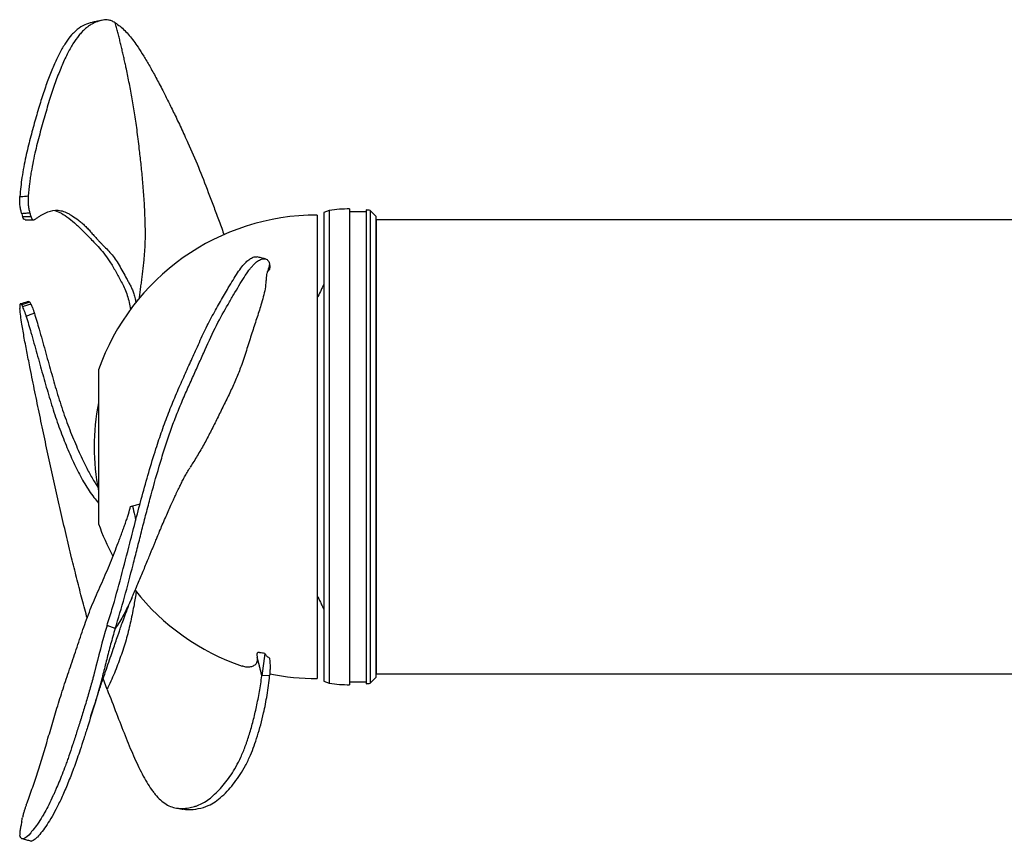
# Model space of a CAD drawing. Header units: millimetres. Extents: x 990 to 1891, y 1234 to 1795.
# Tile 1 of 6: x 990 to 1440, y 1234 to 1610. Entities that reach past the tile are written whole.
import ezdxf

# ---------------------------------------------------------------- set-up
doc = ezdxf.new("R2010")
doc.units = ezdxf.units.MM

msp = doc.modelspace()

# ---------------------------------------------------------------- linework, layer by layer
at = {"color": 7, "linetype": 'Continuous', "lineweight": 25}
for p, q in [((1131.27, 1522.34), (1128.77, 1521.43)), ((1128.77, 1521.43), (1128.77, 1307.03)), ((1131.27, 1522.34), (1131.27, 1306.12)), ((1140.57, 1523.01), (1140.57, 1305.46)), ((1148.07, 1521.73), (1140.57, 1521.73)), ((1148.07, 1522.57), (1148.07, 1305.9)), ((1152.57, 1519.73), (1149.99, 1522.31)), ((1149.99, 1522.31), (1149.99, 1306.15)), ((1125.77, 1520.23), (1125.77, 1308.23)), ((1152.57, 1519.73), (1152.57, 1308.73)), ((1152.87, 1518.04), (1152.57, 1518.04)), ((1457.87, 1518.04), (1152.87, 1518.04)), ((1025.77, 1449.39), (1025.77, 1379.07)), ((1033.38, 1331.09), (1029.67, 1332.47)), ((1101.82, 1319.78), (1100.45, 1309.51)), ((1152.57, 1310.42), (1152.87, 1310.42)), ((1152.87, 1310.42), (1457.87, 1310.42)), ((1029.67, 1303.26), (1027.91, 1308.3)), ((1104.01, 1309.67), (1100.45, 1309.51)), ((1128.77, 1307.03), (1131.27, 1306.12)), ((1140.57, 1306.73), (1148.07, 1306.73)), ((1149.99, 1306.15), (1152.57, 1308.73))]:
    msp.add_line(p, q, dxfattribs=at)
at = {"color": 1, "linetype": 'Continuous', "lineweight": 25}
for p, q in [((1152.87, 1414.23), (1152.87, 1518.04)), ((1152.87, 1310.42), (1152.87, 1414.23))]:
    msp.add_line(p, q, dxfattribs=at)
at = {"color": 7, "linetype": 'Continuous', "lineweight": 25}
for centre, radius, start, end in [((1140.54, 1458.01), 65, 89.9697, 98.1953), ((1140.54, 1458.01), 65, 81.6391, 83.3437), ((1125.77, 1414.23), 106, 90, 160.63), ((1125.77, 1414.23), 102, 168.6351, 191.3649), ((1125.77, 1414.23), 106, 199.37, 208.125), ((1125.77, 1414.23), 106, 218.2189, 251.0815), ((1125.77, 1414.23), 106, 258.1629, 270), ((1140.54, 1370.46), 65, 261.8047, 270.0303), ((1140.54, 1370.46), 65, 276.6563, 278.3609)]:
    msp.add_arc(centre, radius, start, end, dxfattribs=at)
for points, knots in [([(1023.62, 1608.42), (1022.54, 1608.2), (1020.38, 1607.75), (1017.43, 1606.12), (1015.18, 1604.31), (1013.2, 1602.32), (1010.95, 1599.4), (1008.41, 1595.15), (1005.91, 1590.07), (1003.5, 1584.31), (1001.17, 1577.87), (998.9, 1570.81), (996.7, 1563.2), (994.91, 1556.61), (993.5, 1551.17), (992.49, 1546.88), (991.56, 1542.31), (990.79, 1537.7), (990.19, 1533.13), (989.94, 1530.13), (989.81, 1528.62)], [0, 0, 0, 0, 0.087349, 0.17534, 0.219614, 0.263883, 0.33159, 0.399795, 0.467494, 0.535564, 0.603255, 0.671279, 0.738954, 0.806774, 0.840643, 0.874499, 0.908973, 0.943421, 0.971527, 1, 1, 1, 1]), ([(1033.38, 1608.15), (1032.8, 1608.49), (1032.27, 1608.76), (1031.28, 1609.17), (1030.82, 1609.3), (1029.49, 1609.54), (1028.68, 1609.49), (1027.41, 1609.27), (1026.98, 1609.17), (1026.09, 1608.93), (1025.63, 1608.79), (1024.7, 1608.45), (1024.23, 1608.25), (1023.28, 1607.81), (1022.81, 1607.55), (1021.86, 1606.99), (1021.39, 1606.68), (1020.45, 1605.99), (1019.99, 1605.62), (1019.07, 1604.8), (1018.62, 1604.35), (1017.71, 1603.39), (1017.25, 1602.87), (1015.9, 1601.19), (1015, 1599.91), (1013.21, 1597.03), (1012.32, 1595.44), (1010.56, 1591.96), (1009.69, 1590.08), (1008.41, 1587.05), (1007.99, 1586.01), (1007.14, 1583.85), (1006.72, 1582.74), (1005.48, 1579.31), (1004.66, 1576.92), (1003.06, 1571.91), (1002.27, 1569.3), (1000.71, 1563.92), (999.94, 1561.15), (998.8, 1556.91), (998.42, 1555.48), (997.67, 1552.58), (997.3, 1551.09), (996.24, 1546.55), (995.58, 1543.38), (994.87, 1539.1), (994.73, 1538.23), (994.47, 1536.45), (994.34, 1535.54), (994, 1532.79), (993.8, 1530.91), (993.63, 1528.98)], [0, 0, 0, 0, 0.03125, 0.03125, 0.0625, 0.0625, 0.125, 0.125, 0.15625, 0.15625, 0.1875, 0.1875, 0.21875, 0.21875, 0.25, 0.25, 0.28125, 0.28125, 0.3125, 0.3125, 0.34375, 0.34375, 0.375, 0.375, 0.4375, 0.4375, 0.5, 0.5, 0.5625, 0.5625, 0.59375, 0.59375, 0.625, 0.625, 0.6875, 0.6875, 0.75, 0.75, 0.8125, 0.8125, 0.84375, 0.84375, 0.875, 0.875, 0.9375, 0.9375, 0.953125, 0.953125, 0.96875, 0.96875, 1, 1, 1, 1]), ([(1027.37, 1609.26), (1026.68, 1609.11), (1025.29, 1608.82), (1023.9, 1608.54), (1023.2, 1608.39)], [0, 0, 0, 0, 0.499943, 1, 1, 1, 1]), ([(1044.45, 1482.17), (1044.5, 1482.58), (1044.61, 1483.41), (1044.78, 1484.66), (1044.94, 1485.91), (1045.11, 1487.16), (1045.28, 1488.43), (1045.45, 1489.7), (1045.62, 1490.98), (1045.78, 1492.26), (1045.94, 1493.54), (1046.09, 1494.83), (1046.24, 1496.12), (1046.38, 1497.42), (1046.52, 1498.71), (1046.64, 1500.01), (1046.76, 1501.31), (1046.87, 1502.61), (1046.96, 1503.91), (1047.04, 1505.21), (1047.1, 1506.5), (1047.15, 1507.79), (1047.19, 1509.08), (1047.2, 1510.36), (1047.21, 1511.64), (1047.2, 1513.82), (1047.13, 1516.88), (1046.98, 1520.84), (1046.79, 1524.77), (1046.55, 1528.68), (1046.26, 1532.55), (1045.94, 1536.35), (1045.58, 1540.06), (1045.21, 1543.67), (1044.83, 1547.15), (1044.39, 1550.91), (1043.92, 1554.91), (1043.39, 1559.12), (1042.84, 1563.11), (1042.26, 1566.92), (1041.65, 1570.6), (1041.03, 1574.18), (1040.38, 1577.68), (1039.71, 1581.12), (1039.03, 1584.49), (1038.4, 1587.49), (1037.82, 1590.14), (1037.31, 1592.45), (1036.79, 1594.74), (1036.27, 1597), (1035.73, 1599.24), (1035.18, 1601.48), (1034.61, 1603.71), (1034.01, 1605.93), (1033.59, 1607.41), (1033.38, 1608.15)], [0, 0, 0, 0, 0.009805, 0.019668, 0.02959, 0.03957, 0.049605, 0.059689, 0.069815, 0.079975, 0.090162, 0.10037, 0.110593, 0.120822, 0.131049, 0.141269, 0.151504, 0.161766, 0.172028, 0.182259, 0.192459, 0.202626, 0.212753, 0.222819, 0.232819, 0.242753, 0.274207, 0.305089, 0.335975, 0.366839, 0.39739, 0.427413, 0.456717, 0.485181, 0.512714, 0.539245, 0.574366, 0.607519, 0.639021, 0.669208, 0.698381, 0.726815, 0.754705, 0.782219, 0.809296, 0.835631, 0.854485, 0.873071, 0.89143, 0.909618, 0.927725, 0.945787, 0.963837, 0.9819, 1, 1, 1, 1]), ([(1033.38, 1608.15), (1034.14, 1607.63), (1036.43, 1606.06), (1039.88, 1602.52), (1043.38, 1597.76), (1046.45, 1592.9), (1049.15, 1588.31), (1052.01, 1583.16), (1054.86, 1577.73), (1057.68, 1572.14), (1060.46, 1566.46), (1063.48, 1560.12), (1067.21, 1552.03), (1071.47, 1542.19), (1075.25, 1532.53), (1078.28, 1524.47), (1080.61, 1518.17), (1082.26, 1513.72), (1083.11, 1511.34), (1083.18, 1511.15)], [0, 0, 0, 0, 0.0486539, 0.146018, 0.2439607, 0.3083464, 0.3728806, 0.4380736, 0.5036499, 0.5542304, 0.6047874, 0.6573396, 0.7099346, 0.7903169, 0.8711196, 0.9126133, 0.9540968, 0.9962393, 1, 1, 1, 1]), ([(990.66, 1520.83), (990.52, 1521.27), (990.39, 1521.79), (990.19, 1522.67), (990.13, 1522.99), (990.01, 1523.63), (989.96, 1523.96), (989.87, 1524.65), (989.84, 1525), (989.78, 1525.72), (989.76, 1526.08), (989.75, 1526.8), (989.75, 1527.17), (989.76, 1527.9), (989.78, 1528.26), (989.81, 1528.62)], [0, 0, 0, 0, 0.25, 0.25, 0.375, 0.375, 0.5, 0.5, 0.625, 0.625, 0.75, 0.75, 0.875, 0.875, 1, 1, 1, 1]), ([(989.81, 1528.62), (990, 1528.64), (990.18, 1528.65), (990.37, 1528.67), (990.87, 1528.72), (991.37, 1528.76), (991.87, 1528.81), (991.99, 1528.82), (992.12, 1528.83), (992.24, 1528.84), (992.7, 1528.89), (993.16, 1528.93), (993.63, 1528.98)], [0, 0, 0, 0, 0.000592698, 0.000592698, 0.000592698, 0.00216402, 0.00216402, 0.00216402, 0.002556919, 0.002556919, 0.002556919, 0.004014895, 0.004014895, 0.004014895, 0.004014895]), ([(993.63, 1528.98), (993.57, 1528.28), (993.54, 1527.58), (993.55, 1526.5), (993.56, 1526.14), (993.6, 1525.43), (993.63, 1525.09), (993.7, 1524.4), (993.75, 1524.06), (993.85, 1523.41), (993.91, 1523.1), (994.03, 1522.5), (994.1, 1522.21), (994.23, 1521.67), (994.3, 1521.41), (994.37, 1521.17)], [0, 0, 0, 0, 0.25, 0.25, 0.375, 0.375, 0.5, 0.5, 0.625, 0.625, 0.75, 0.75, 0.875, 0.875, 1, 1, 1, 1]), ([(996.46, 1518.1), (996.9, 1518.37), (997.33, 1518.66), (998.18, 1519.22), (998.59, 1519.5), (999.42, 1520.02), (999.83, 1520.27), (1000.63, 1520.73), (1001.03, 1520.94), (1003.02, 1521.89), (1004.56, 1522.35), (1006.52, 1522.43), (1006.92, 1522.43), (1007.71, 1522.36), (1008.11, 1522.3), (1009.32, 1522.04), (1010.14, 1521.76), (1011.43, 1521.19), (1011.87, 1520.97), (1012.76, 1520.48), (1013.22, 1520.2), (1014.64, 1519.32), (1015.62, 1518.64), (1017.11, 1517.48), (1017.61, 1517.07), (1018.6, 1516.21), (1019.1, 1515.76), (1020.09, 1514.81), (1020.58, 1514.3), (1021.55, 1513.25), (1022.04, 1512.69), (1023.04, 1511.55), (1023.55, 1510.96), (1024.61, 1509.76), (1025.16, 1509.15), (1026.04, 1508.22), (1026.34, 1507.92), (1026.95, 1507.3), (1027.26, 1506.98), (1028.21, 1506.04), (1028.86, 1505.39), (1030.81, 1503.35), (1032.12, 1501.87), (1033.99, 1499.23), (1034.59, 1498.29), (1035.77, 1496.31), (1036.34, 1495.29), (1037.48, 1493.22), (1038.03, 1492.17), (1038.88, 1490.63), (1039.16, 1490.13), (1039.72, 1489.12), (1040, 1488.62), (1040.55, 1487.58), (1040.82, 1487.04), (1041.32, 1485.89), (1041.56, 1485.28), (1041.9, 1484.29), (1042, 1483.94), (1042.2, 1483.24), (1042.3, 1482.89), (1042.57, 1481.79), (1042.72, 1481.04), (1042.86, 1480.26)], [0, 0, 0, 0, 0.03125, 0.03125, 0.0625, 0.0625, 0.09375, 0.09375, 0.125, 0.125, 0.25, 0.25, 0.28125, 0.28125, 0.3125, 0.3125, 0.375, 0.375, 0.40625, 0.40625, 0.4375, 0.4375, 0.5, 0.5, 0.53125, 0.53125, 0.5625, 0.5625, 0.59375, 0.59375, 0.625, 0.625, 0.65625, 0.65625, 0.6875, 0.6875, 0.703125, 0.703125, 0.71875, 0.71875, 0.75, 0.75, 0.8125, 0.8125, 0.84375, 0.84375, 0.875, 0.875, 0.90625, 0.90625, 0.921875, 0.921875, 0.9375, 0.9375, 0.953125, 0.953125, 0.96875, 0.96875, 0.976563, 0.976563, 0.984375, 0.984375, 1, 1, 1, 1]), ([(1005.87, 1522.32), (1006.86, 1521.94), (1008.88, 1521.17), (1012.2, 1518.87), (1015.64, 1515.92), (1019.39, 1512.23), (1022.97, 1508.55), (1026.23, 1505.1), (1028.84, 1501.98), (1031.46, 1498.24), (1033.98, 1493.8), (1036.13, 1489.85), (1037.82, 1486.55), (1038.95, 1483.6), (1039.82, 1480.32), (1040.25, 1478.09), (1040.47, 1476.97)], [0, 0, 0, 0, 0.103923, 0.212364, 0.321092, 0.429736, 0.538063, 0.598891, 0.65977, 0.720523, 0.790387, 0.860279, 0.897222, 0.933963, 0.966939, 1, 1, 1, 1]), ([(994.37, 1521.17), (993.75, 1521.12), (993.13, 1521.05), (991.9, 1520.93), (991.28, 1520.87), (990.66, 1520.83)], [0, 0, 0, 0, 0.5, 0.5, 1, 1, 1, 1]), ([(991.05, 1519.62), (991.16, 1519.62), (991.28, 1519.62), (991.4, 1519.61), (991.8, 1519.61), (992.2, 1519.61), (992.59, 1519.61), (992.91, 1519.61), (993.22, 1519.61), (993.53, 1519.61), (993.84, 1519.61), (994.16, 1519.62), (994.47, 1519.62), (994.58, 1519.62), (994.7, 1519.63), (994.82, 1519.63)], [0, 0, 0, 0, 0.000378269, 0.000378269, 0.000378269, 0.001641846, 0.001641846, 0.001641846, 0.002639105, 0.002639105, 0.002639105, 0.003638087, 0.003638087, 0.003638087, 0.004015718, 0.004015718, 0.004015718, 0.004015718]), ([(992.28, 1518.18), (992.2, 1518.16), (991.89, 1518.06), (991.42, 1518.62), (991.15, 1519.35), (991.05, 1519.62)], [0, 0, 0, 0, 0.16988, 0.694281, 1, 1, 1, 1]), ([(992.27, 1518.09), (992.47, 1518.08), (993.74, 1518.04), (995.01, 1518.02), (996.09, 1517.99)], [0, 0, 0, 0, 0.151835, 1, 1, 1, 1]), ([(994.37, 1521.17), (994.45, 1520.91), (994.52, 1520.65), (994.67, 1520.13), (994.75, 1519.88), (994.82, 1519.63)], [0, 0, 0, 0, 0.5, 0.5, 1, 1, 1, 1]), ([(994.82, 1519.63), (994.92, 1519.3), (995.03, 1519.02), (995.21, 1518.66), (995.28, 1518.56), (995.42, 1518.37), (995.49, 1518.29), (995.71, 1518.1), (995.86, 1518.02), (996.09, 1517.99), (996.16, 1517.99), (996.31, 1518.02), (996.39, 1518.05), (996.46, 1518.1)], [0, 0, 0, 0, 0.25, 0.25, 0.375, 0.375, 0.5, 0.5, 0.75, 0.75, 0.875, 0.875, 1, 1, 1, 1]), ([(1029.67, 1332.47), (1030.43, 1334.9), (1032.71, 1342.21), (1036.15, 1354.79), (1039.69, 1368.59), (1042.84, 1380.93), (1045.69, 1391.73), (1048.73, 1402.58), (1051.76, 1412.6), (1054.78, 1421.67), (1057.77, 1429.82), (1061, 1437.69), (1064.28, 1445.15), (1067.48, 1452.24), (1070.73, 1459.53), (1074.13, 1466.96), (1077.82, 1474.26), (1081.56, 1480.84), (1084.71, 1486.22), (1087.28, 1490.56), (1089.35, 1493.85), (1091.34, 1496.63), (1093.21, 1498.72), (1094.94, 1500.18), (1096.52, 1500.98), (1097.66, 1501.26), (1098.22, 1501.07), (1098.36, 1501.02)], [0, 0, 0, 0, 0.0339346, 0.1018431, 0.1701564, 0.2172666, 0.2645021, 0.312286, 0.3603789, 0.3978597, 0.4356647, 0.4745827, 0.5138419, 0.5513041, 0.5888778, 0.6346805, 0.6808329, 0.7280144, 0.7754456, 0.8055735, 0.8358133, 0.8666049, 0.8976998, 0.9278497, 0.9582443, 0.9893599, 1, 1, 1, 1]), ([(1033.38, 1331.09), (1034.88, 1335.82), (1036.3, 1340.64), (1039, 1350.38), (1040.3, 1355.31), (1042.21, 1362.76), (1042.85, 1365.26), (1044.12, 1370.27), (1044.75, 1372.78), (1046.03, 1377.8), (1046.67, 1380.31), (1047.97, 1385.33), (1048.63, 1387.84), (1050.65, 1395.36), (1052.04, 1400.36), (1053.89, 1406.6), (1054.26, 1407.84), (1055.03, 1410.33), (1055.42, 1411.58), (1056.6, 1415.28), (1057.4, 1417.71), (1059.06, 1422.48), (1059.9, 1424.83), (1061.66, 1429.42), (1062.56, 1431.67), (1064.41, 1436.07), (1065.35, 1438.23), (1066.77, 1441.43), (1067.24, 1442.49), (1068.19, 1444.58), (1068.66, 1445.61), (1070.05, 1448.69), (1070.96, 1450.72), (1072.76, 1454.73), (1073.64, 1456.72), (1076.25, 1462.55), (1077.96, 1466.29), (1081.44, 1473.2), (1083.23, 1476.37), (1085.41, 1480.12), (1085.84, 1480.86), (1086.7, 1482.32), (1087.12, 1483.04), (1088.38, 1485.17), (1089.19, 1486.56), (1090.78, 1489.23), (1091.55, 1490.51), (1093.06, 1492.88), (1093.8, 1493.97), (1094.7, 1495.18), (1094.88, 1495.42), (1095.24, 1495.87), (1095.41, 1496.08), (1095.94, 1496.71), (1096.28, 1497.09), (1097.28, 1498.12), (1097.91, 1498.67), (1099.13, 1499.53), (1099.7, 1499.83), (1100.53, 1500.1), (1100.79, 1500.16), (1101.31, 1500.22), (1101.56, 1500.22), (1102.28, 1500.13), (1102.71, 1499.94), (1103.29, 1499.42), (1103.47, 1499.21), (1103.78, 1498.67), (1103.92, 1498.35), (1104.01, 1497.95)], [0, 0, 0, 0, 0.0625, 0.0625, 0.125, 0.125, 0.15625, 0.15625, 0.1875, 0.1875, 0.21875, 0.21875, 0.25, 0.25, 0.3125, 0.3125, 0.328125, 0.328125, 0.34375, 0.34375, 0.375, 0.375, 0.40625, 0.40625, 0.4375, 0.4375, 0.46875, 0.46875, 0.484375, 0.484375, 0.5, 0.5, 0.53125, 0.53125, 0.5625, 0.5625, 0.625, 0.625, 0.6875, 0.6875, 0.703125, 0.703125, 0.71875, 0.71875, 0.75, 0.75, 0.78125, 0.78125, 0.8125, 0.8125, 0.820313, 0.820313, 0.828125, 0.828125, 0.84375, 0.84375, 0.875, 0.875, 0.90625, 0.90625, 0.921875, 0.921875, 0.9375, 0.9375, 0.96875, 0.96875, 0.984375, 0.984375, 1, 1, 1, 1]), ([(1102, 1500.16), (1101.39, 1500.31), (1100.18, 1500.62), (1098.97, 1500.94), (1098.36, 1501.1)], [0, 0, 0, 0, 0.500034, 1, 1, 1, 1]), ([(1102.5, 1490.91), (1102.54, 1491.42), (1102.62, 1492.34), (1102.84, 1493.55), (1102.99, 1494.12), (1103.06, 1494.38)], [0, 0, 0, 0, 0.404393, 0.72883, 1, 1, 1, 1]), ([(1103.94, 1495.18), (1103.65, 1494.99), (1103.25, 1494.72), (1103.09, 1494.38), (1103.04, 1494.28)], [0, 0, 0, 0, 0.696117, 1, 1, 1, 1]), ([(1103.94, 1495.18), (1104.04, 1495.44), (1104.1, 1495.7), (1104.17, 1496.2), (1104.18, 1496.44), (1104.18, 1496.91), (1104.16, 1497.13), (1104.1, 1497.55), (1104.05, 1497.75), (1104.01, 1497.95)], [0, 0, 0, 0, 0.25, 0.25, 0.5, 0.5, 0.75, 0.75, 1, 1, 1, 1]), ([(1102.43, 1490.92), (1102.4, 1490.61), (1102.25, 1489.21), (1101.98, 1486.54), (1101.13, 1482.88), (1099.83, 1478.31), (1098.04, 1472.78), (1095.85, 1466.13), (1093.67, 1459.16), (1091.48, 1452.41), (1089.08, 1446.12), (1086.48, 1440.32), (1083.65, 1434.52), (1080.8, 1428.73), (1078, 1423.04), (1075.13, 1417.48), (1072.1, 1412.09), (1069.59, 1407.86), (1068.08, 1405.54), (1067.64, 1404.87)], [0, 0, 0, 0, 0.013777, 0.061594, 0.110255, 0.158935, 0.235386, 0.311863, 0.390562, 0.469221, 0.531442, 0.593676, 0.658009, 0.72236, 0.784394, 0.846412, 0.91015, 0.973886, 1, 1, 1, 1]), ([(1128.77, 1488.63), (1128.5, 1488.03), (1128.23, 1487.44), (1127.69, 1486.31), (1127.43, 1485.75), (1126.67, 1484.17), (1126.2, 1483.23), (1125.77, 1482.39)], [0, 0, 0, 0, 0.25, 0.25, 0.5, 0.5, 1, 1, 1, 1]), ([(990.66, 1479.09), (990.52, 1479.36), (990.39, 1479.53), (990.19, 1479.62), (990.13, 1479.62), (990.01, 1479.58), (989.96, 1479.53), (989.87, 1479.38), (989.84, 1479.28), (989.78, 1479.03), (989.76, 1478.89), (989.75, 1478.55), (989.75, 1478.36), (989.76, 1477.94), (989.78, 1477.7), (989.81, 1477.45)], [0, 0, 0, 0, 0.25, 0.25, 0.375, 0.375, 0.5, 0.5, 0.625, 0.625, 0.75, 0.75, 0.875, 0.875, 1, 1, 1, 1]), ([(1020.56, 1335.96), (1020.49, 1336.24), (1019.68, 1339.38), (1018.02, 1345.5), (1015.74, 1354.38), (1013.38, 1363.93), (1010.94, 1374.16), (1008.4, 1385.03), (1005.91, 1395.99), (1003.5, 1406.96), (1001.17, 1417.9), (998.9, 1428.73), (996.7, 1439.42), (994.78, 1448.84), (993.14, 1457.03), (991.83, 1463.91), (990.86, 1469.6), (990.19, 1474.12), (989.94, 1476.34), (989.81, 1477.45)], [0, 0, 0, 0, 0.006376, 0.070446, 0.134548, 0.198587, 0.272571, 0.346555, 0.420461, 0.494377, 0.568253, 0.642135, 0.71589, 0.789659, 0.839312, 0.888985, 0.938401, 0.969208, 1, 1, 1, 1]), ([(993.88, 1480.68), (993.63, 1480.61), (992.37, 1480.26), (991.1, 1479.89), (990.09, 1479.6)], [0, 0, 0, 0, 0.194137, 1, 1, 1, 1]), ([(994.37, 1480.33), (993.75, 1480.13), (993.13, 1479.93), (991.9, 1479.51), (991.28, 1479.3), (990.66, 1479.09)], [0, 0, 0, 0, 0.5, 0.5, 1, 1, 1, 1]), ([(991.05, 1478.35), (991.16, 1478.39), (991.28, 1478.43), (991.4, 1478.46), (991.8, 1478.59), (992.2, 1478.71), (992.59, 1478.83), (992.91, 1478.93), (993.22, 1479.03), (993.53, 1479.13), (993.84, 1479.22), (994.16, 1479.32), (994.47, 1479.42), (994.58, 1479.46), (994.7, 1479.5), (994.82, 1479.54)], [0, 0, 0, 0, 0.000378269, 0.000378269, 0.000378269, 0.001641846, 0.001641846, 0.001641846, 0.002639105, 0.002639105, 0.002639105, 0.003638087, 0.003638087, 0.003638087, 0.004015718, 0.004015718, 0.004015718, 0.004015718]), ([(992.76, 1473.89), (992.61, 1474.39), (992.46, 1474.87), (992.15, 1475.77), (991.99, 1476.2), (991.68, 1476.96), (991.54, 1477.3), (991.34, 1477.75), (991.27, 1477.89), (991.15, 1478.14), (991.1, 1478.25), (991.05, 1478.35)], [0, 0, 0, 0, 0.25, 0.25, 0.5, 0.5, 0.75, 0.75, 0.875, 0.875, 1, 1, 1, 1]), ([(993.9, 1480.58), (993.99, 1480.62), (994.13, 1480.68), (994.31, 1480.42), (994.37, 1480.33)], [0, 0, 0, 0, 0.622166, 1, 1, 1, 1]), ([(994.37, 1480.33), (994.45, 1480.2), (994.52, 1480.08), (994.67, 1479.81), (994.75, 1479.68), (994.82, 1479.54)], [0, 0, 0, 0, 0.5, 0.5, 1, 1, 1, 1]), ([(994.82, 1479.54), (994.92, 1479.35), (995.03, 1479.12), (995.21, 1478.71), (995.28, 1478.56), (995.42, 1478.24), (995.49, 1478.07), (995.71, 1477.53), (995.86, 1477.14), (996.09, 1476.5), (996.16, 1476.28), (996.31, 1475.82), (996.39, 1475.58), (996.46, 1475.34)], [0, 0, 0, 0, 0.25, 0.25, 0.375, 0.375, 0.5, 0.5, 0.75, 0.75, 0.875, 0.875, 1, 1, 1, 1]), ([(996.46, 1475.34), (996.4, 1475.32), (996.35, 1475.3), (996.29, 1475.27), (995.98, 1475.15), (995.67, 1475.03), (995.36, 1474.9), (995.05, 1474.78), (994.74, 1474.66), (994.43, 1474.54), (994.04, 1474.39), (993.65, 1474.23), (993.25, 1474.08), (993.09, 1474.02), (992.92, 1473.95), (992.76, 1473.89)], [0.000000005, 0.000000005, 0.000000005, 0.000000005, 0.000187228, 0.000187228, 0.000187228, 0.001199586, 0.001199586, 0.001199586, 0.002210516, 0.002210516, 0.002210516, 0.003491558, 0.003491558, 0.003491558, 0.004032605, 0.004032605, 0.004032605, 0.004032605]), ([(992.76, 1473.89), (993.47, 1471.43), (995.15, 1465.69), (997.62, 1456.8), (1000.26, 1447.31), (1002.94, 1437.94), (1005.72, 1428.79), (1008.86, 1420.05), (1012.2, 1411.9), (1015.64, 1404.24), (1019.39, 1397.26), (1022.82, 1392.03), (1025.06, 1389.36), (1025.77, 1388.52)], [0, 0, 0, 0, 0.070225, 0.164313, 0.25848, 0.352545, 0.452177, 0.551776, 0.652191, 0.752872, 0.853476, 0.953786, 1, 1, 1, 1]), ([(996.46, 1475.34), (997.19, 1472.89), (998.89, 1467.16), (1001.38, 1458.19), (1004.05, 1448.62), (1006.74, 1439.08), (1009.7, 1429.8), (1013.01, 1420.89), (1016.52, 1412.58), (1019.71, 1405.71), (1022.72, 1400), (1024.71, 1396.97), (1025.68, 1395.49)], [0, 0, 0, 0, 0.078047, 0.182563, 0.287138, 0.391584, 0.504346, 0.617485, 0.730691, 0.843544, 0.923735, 1, 1, 1, 1]), ([(1041.13, 1345.37), (1041.44, 1346.11), (1042.25, 1347.97), (1043.43, 1350.75), (1044.71, 1353.78), (1045.88, 1356.57), (1047.05, 1359.41), (1048.15, 1362.09), (1049.11, 1364.45), (1049.89, 1366.35), (1050.54, 1367.95), (1051.17, 1369.48), (1051.86, 1371.14), (1052.71, 1373.19), (1053.77, 1375.73), (1055.06, 1378.79), (1056.27, 1381.63), (1057.51, 1384.49), (1058.84, 1387.47), (1059.98, 1389.97), (1060.81, 1391.77), (1061.5, 1393.22), (1062.14, 1394.55), (1062.84, 1395.98), (1063.67, 1397.65), (1064.63, 1399.54), (1065.72, 1401.57), (1066.75, 1403.4), (1067.41, 1404.43), (1067.68, 1404.85)], [0, 0, 0, 0, 0.0288896, 0.0729866, 0.1088683, 0.1468654, 0.1825617, 0.2215767, 0.2537465, 0.2775439, 0.2986339, 0.3202359, 0.3428291, 0.3717212, 0.4104059, 0.4532537, 0.5067647, 0.5543811, 0.5964949, 0.6339918, 0.6685992, 0.6909913, 0.7143178, 0.7443322, 0.7838973, 0.8326074, 0.8900274, 0.9555078, 1, 1, 1, 1]), ([(992.76, 1250.54), (993.65, 1252.85), (994.52, 1255.23), (996.21, 1260.08), (997.03, 1262.57), (999.48, 1270.18), (1001.06, 1275.46), (1003.09, 1282.36), (1003.5, 1283.75), (1004.32, 1286.55), (1004.74, 1287.96), (1006, 1292.23), (1006.87, 1295.11), (1008.24, 1299.51), (1008.71, 1300.98), (1009.67, 1303.94), (1010.16, 1305.43), (1011.65, 1309.89), (1012.67, 1312.88), (1014.21, 1317.39), (1014.72, 1318.89), (1015.74, 1321.91), (1016.25, 1323.43), (1017.77, 1327.99), (1018.79, 1331.04), (1020.42, 1335.62), (1020.99, 1337.14), (1022.17, 1340.18), (1022.78, 1341.7), (1024.06, 1344.74), (1024.72, 1346.25), (1026.04, 1349.26), (1026.71, 1350.76), (1028.04, 1353.77), (1028.7, 1355.27), (1029.99, 1358.28), (1030.62, 1359.79), (1031.85, 1362.82), (1032.45, 1364.33), (1033.63, 1367.35), (1034.21, 1368.86), (1035.07, 1371.13), (1035.36, 1371.89), (1035.93, 1373.4), (1036.21, 1374.16), (1036.77, 1375.68), (1037.05, 1376.44), (1037.59, 1377.93), (1037.85, 1378.67), (1038.36, 1380.12), (1038.6, 1380.83), (1038.94, 1381.86), (1039.05, 1382.2), (1039.26, 1382.87), (1039.36, 1383.19), (1039.84, 1384.77), (1040.17, 1385.92), (1040.47, 1386.99)], [0, 0, 0, 0, 0.0625, 0.0625, 0.125, 0.125, 0.25, 0.25, 0.28125, 0.28125, 0.3125, 0.3125, 0.375, 0.375, 0.40625, 0.40625, 0.4375, 0.4375, 0.5, 0.5, 0.53125, 0.53125, 0.5625, 0.5625, 0.625, 0.625, 0.65625, 0.65625, 0.6875, 0.6875, 0.71875, 0.71875, 0.75, 0.75, 0.78125, 0.78125, 0.8125, 0.8125, 0.84375, 0.84375, 0.875, 0.875, 0.890625, 0.890625, 0.90625, 0.90625, 0.921875, 0.921875, 0.9375, 0.9375, 0.953125, 0.953125, 0.960938, 0.960938, 0.96875, 0.96875, 1, 1, 1, 1]), ([(1044.77, 1388.16), (1044.4, 1388), (1043.23, 1387.51), (1042.08, 1387.31), (1041.29, 1387.17)], [0, 0, 0, 0, 0.320132, 1, 1, 1, 1]), ([(1041.29, 1387.17), (1041.65, 1385.69), (1042.17, 1383.55), (1042.66, 1381.41), (1042.81, 1380.75)], [0, 0, 0, 0, 0.692141, 1, 1, 1, 1]), ([(1042.97, 1348.23), (1042.93, 1347.91), (1042.67, 1345.59), (1041.77, 1340.7), (1040.34, 1333.57), (1038.47, 1325.91), (1035.95, 1318.31), (1033.13, 1310.74), (1030.82, 1305.76), (1029.67, 1303.26)], [0, 0, 0, 0, 0.020464, 0.153138, 0.322529, 0.49186, 0.661261, 0.830682, 1, 1, 1, 1]), ([(1125.77, 1346.07), (1126.2, 1345.23), (1126.67, 1344.28), (1127.43, 1342.7), (1127.69, 1342.15), (1128.23, 1341.02), (1128.5, 1340.43), (1128.77, 1339.84)], [0, 0, 0, 0, 0.5, 0.5, 0.75, 0.75, 1, 1, 1, 1]), ([(1022.05, 1290.26), (1022.43, 1291.5), (1023.19, 1293.92), (1024.23, 1297.18), (1025.16, 1300.04), (1026.01, 1302.62), (1027.02, 1305.67), (1028.27, 1309.37), (1029.71, 1313.57), (1031.13, 1317.71), (1032.39, 1321.42), (1033.52, 1324.73), (1034.41, 1327.35), (1035.18, 1329.6), (1035.95, 1331.79), (1036.93, 1334.57), (1038.19, 1338.04), (1039.6, 1341.78), (1040.68, 1344.29), (1041.18, 1345.47)], [0, 0, 0, 0, 0.066005, 0.129617, 0.175259, 0.219891, 0.26998, 0.34319, 0.424125, 0.499872, 0.5702, 0.626631, 0.679847, 0.710759, 0.747019, 0.796557, 0.859372, 0.934558, 1, 1, 1, 1]), ([(1029.67, 1332.47), (1027.34, 1325.21), (1025.68, 1317.85), (1023.54, 1309.65), (1022.72, 1306.55), (1021.65, 1302.75), (1020.39, 1298.51), (1019.1, 1294.26), (1018.14, 1291.17), (1016.9, 1287.23), (1015.69, 1283.37), (1013.91, 1277.85), (1012.5, 1273.66), (1011.42, 1270.59), (1010.38, 1267.71), (1008.62, 1263.07), (1006.97, 1259.11), (1005.61, 1256.04), (1003.83, 1252.12), (1002.03, 1248.52), (1000.49, 1245.85), (998.61, 1242.68), (996.95, 1240.39), (995.28, 1238.34), (993.64, 1236.38), (992.12, 1234.85), (990.99, 1234.93), (990.38, 1235.19), (990.02, 1235.76), (989.81, 1236.62)], [0, 0, 0, 0, 0.109375, 0.1162097, 0.125, 0.15625, 0.171875, 0.1875, 0.21875, 0.2199779, 0.25, 0.28125, 0.3125, 0.3276455, 0.34375, 0.375, 0.4375, 0.4531728, 0.46875, 0.5625, 0.5902945, 0.59375, 0.71875, 0.7376921, 0.75, 0.875, 0.8969033, 0.90625, 0.9662483, 0.9662483, 0.9662483, 0.9662483]), ([(1033.38, 1331.09), (1032.66, 1328.69), (1031.22, 1323.89), (1029.5, 1316.96), (1027.28, 1307.96), (1024.33, 1297.52), (1021.28, 1287.8), (1019.04, 1280.72), (1017.05, 1274.59), (1014.73, 1267.93), (1012.08, 1261.03), (1009.45, 1254.88), (1006.93, 1249.55), (1004.54, 1245.08), (1002.25, 1241.4), (1000, 1238.3), (998.2, 1236.16), (996.86, 1234.83), (995.95, 1234.14), (995.14, 1233.93), (994.6, 1233.85), (994.42, 1234.14), (994.42, 1234.14)], [0, 0, 0, 0, 0.043639, 0.087317, 0.131021, 0.219127, 0.298353, 0.338223, 0.378089, 0.441623, 0.505158, 0.570443, 0.635734, 0.697687, 0.759648, 0.822498, 0.885344, 0.913728, 0.942102, 0.971038, 0.999959, 1, 1, 1, 1]), ([(1101.82, 1319.78), (1101.45, 1319.82), (1101.07, 1319.87), (1100.32, 1319.98), (1099.94, 1320.04), (1099.39, 1320.1), (1099.21, 1320.12), (1098.95, 1320.13), (1098.87, 1320.13), (1098.71, 1320.12), (1098.64, 1320.11), (1098.46, 1320.07), (1098.38, 1320.01), (1098.28, 1319.89), (1098.25, 1319.82), (1098.19, 1319.61), (1098.18, 1319.47), (1098.18, 1319.17), (1098.19, 1319.03), (1098.22, 1318.59), (1098.26, 1318.31), (1098.3, 1318.03)], [0, 0, 0, 0, 0.125, 0.125, 0.25, 0.25, 0.3125, 0.3125, 0.34375, 0.34375, 0.375, 0.375, 0.4375, 0.4375, 0.5, 0.5, 0.625, 0.625, 0.75, 0.75, 1, 1, 1, 1]), ([(1103.94, 1317.59), (1103.68, 1317.76), (1103.44, 1317.93), (1102.99, 1318.29), (1102.79, 1318.48), (1102.42, 1318.85), (1102.26, 1319.03), (1101.99, 1319.41), (1101.89, 1319.59), (1101.82, 1319.78)], [0, 0, 0, 0, 0.25, 0.25, 0.5, 0.5, 0.75, 0.75, 1, 1, 1, 1]), ([(1098.3, 1318.03), (1098.33, 1317.25), (1098.41, 1315.68), (1097.3, 1314.34), (1095.73, 1313.61), (1093.96, 1313.44), (1092.53, 1313.56), (1091.66, 1313.91), (1091.42, 1314)], [0, 0, 0, 0, 0.194526, 0.394664, 0.571361, 0.748195, 0.929106, 1, 1, 1, 1]), ([(1100.45, 1309.51), (1100.42, 1309.6), (1100.38, 1309.79), (1100.32, 1310.07), (1100.25, 1310.35), (1100.19, 1310.63), (1100.12, 1310.91), (1100.05, 1311.19), (1099.99, 1311.47), (1099.92, 1311.75), (1099.85, 1312.03), (1099.78, 1312.31), (1099.71, 1312.58), (1099.65, 1312.86), (1099.58, 1313.14), (1099.51, 1313.42), (1099.44, 1313.7), (1099.37, 1313.98), (1099.3, 1314.26), (1099.22, 1314.54), (1099.15, 1314.81), (1099.08, 1315.09), (1099.01, 1315.37), (1098.94, 1315.65), (1098.86, 1315.93), (1098.79, 1316.21), (1098.71, 1316.48), (1098.64, 1316.76), (1098.57, 1317.04), (1098.49, 1317.32), (1098.42, 1317.59), (1098.35, 1317.83), (1098.31, 1317.98), (1098.3, 1318.03)], [0, 0, 0, 0, 0.03125, 0.0625, 0.09375, 0.125, 0.15625, 0.1875, 0.21875, 0.25, 0.28125, 0.3125, 0.34375, 0.375, 0.40625, 0.4375, 0.46875, 0.5, 0.53125, 0.5625, 0.59375, 0.625, 0.65625, 0.6875, 0.71875, 0.75, 0.78125, 0.8125, 0.84375, 0.875, 0.90625, 0.9375, 0.9551749, 0.9551749, 0.9551749, 0.9551749]), ([(1103.94, 1317.59), (1104.04, 1316.92), (1104.1, 1316.26), (1104.17, 1314.94), (1104.18, 1314.27), (1104.18, 1312.95), (1104.16, 1312.29), (1104.1, 1310.97), (1104.05, 1310.32), (1104.01, 1309.67)], [0, 0, 0, 0, 0.25, 0.25, 0.5, 0.5, 0.75, 0.75, 1, 1, 1, 1]), ([(1029.67, 1303.26), (1031.18, 1299.51), (1032.6, 1295.87), (1035.33, 1288.86), (1036.63, 1285.49), (1038.56, 1280.64), (1039.2, 1279.05), (1040.48, 1275.96), (1041.12, 1274.45), (1042.42, 1271.5), (1043.07, 1270.07), (1044.38, 1267.29), (1045.05, 1265.95), (1047.09, 1262.06), (1048.5, 1259.66), (1050.38, 1257.02), (1050.76, 1256.51), (1051.53, 1255.53), (1051.92, 1255.06), (1053.11, 1253.71), (1053.93, 1252.91), (1055.59, 1251.52), (1056.44, 1250.92), (1058.19, 1249.98), (1059.1, 1249.62), (1060.93, 1249.12), (1061.86, 1248.97), (1063.73, 1248.85), (1064.68, 1248.87), (1066.54, 1249.05), (1067.45, 1249.2), (1068.81, 1249.51), (1069.25, 1249.63), (1070.14, 1249.89), (1070.59, 1250.05), (1072.79, 1250.89), (1074.51, 1251.84), (1077.99, 1254.44), (1079.75, 1256.1), (1082.32, 1258.94), (1083.16, 1259.94), (1084.81, 1262.05), (1085.61, 1263.15), (1087.96, 1266.65), (1089.44, 1269.25), (1091.54, 1273.86), (1092.22, 1275.52), (1093.04, 1277.74), (1093.21, 1278.19), (1093.53, 1279.1), (1093.69, 1279.56), (1094.17, 1280.96), (1094.48, 1281.92), (1095.38, 1284.83), (1095.95, 1286.85), (1097.02, 1291.02), (1097.53, 1293.18), (1098.24, 1296.51), (1098.47, 1297.64), (1098.92, 1299.94), (1099.13, 1301.11), (1099.74, 1304.65), (1100.12, 1307.05), (1100.45, 1309.51)], [0, 0, 0, 0, 0.0625, 0.0625, 0.125, 0.125, 0.15625, 0.15625, 0.1875, 0.1875, 0.21875, 0.21875, 0.25, 0.25, 0.3125, 0.3125, 0.328125, 0.328125, 0.34375, 0.34375, 0.375, 0.375, 0.40625, 0.40625, 0.4375, 0.4375, 0.46875, 0.46875, 0.5, 0.5, 0.53125, 0.53125, 0.546875, 0.546875, 0.5625, 0.5625, 0.625, 0.625, 0.6875, 0.6875, 0.71875, 0.71875, 0.75, 0.75, 0.8125, 0.8125, 0.84375, 0.84375, 0.851563, 0.851563, 0.859375, 0.859375, 0.875, 0.875, 0.90625, 0.90625, 0.9375, 0.9375, 0.953125, 0.953125, 0.96875, 0.96875, 1, 1, 1, 1]), ([(1064.42, 1248.63), (1065.16, 1248.52), (1067.52, 1248.15), (1071.44, 1248.66), (1075.51, 1249.84), (1079.09, 1251.81), (1082.22, 1254.3), (1085.21, 1257.36), (1087.99, 1260.74), (1090.54, 1264.31), (1092.97, 1268.36), (1095.1, 1272.76), (1096.92, 1277.4), (1098.48, 1282.04), (1099.93, 1287.1), (1101.45, 1293.26), (1102.65, 1299.3), (1103.58, 1305.07), (1103.87, 1308.14), (1104.01, 1309.67)], [0, 0, 0, 0, 0.044611, 0.141089, 0.237568, 0.304225, 0.371009, 0.437708, 0.497146, 0.556575, 0.617012, 0.677387, 0.723404, 0.769426, 0.816799, 0.864175, 0.931302, 0.965677, 1, 1, 1, 1]), ([(992.76, 1250.54), (992.61, 1250.15), (992.46, 1249.74), (992.15, 1248.84), (991.99, 1248.35), (991.68, 1247.36), (991.54, 1246.85), (991.34, 1246.06), (991.27, 1245.79), (991.15, 1245.26), (991.1, 1244.99), (991.05, 1244.72)], [0, 0, 0, 0, 0.25, 0.25, 0.5, 0.5, 0.75, 0.75, 0.875, 0.875, 1, 1, 1, 1]), ([(1061.4, 1249.07), (1061.9, 1248.98), (1062.92, 1248.81), (1063.92, 1248.64), (1064.43, 1248.55)], [0, 0, 0, 0, 0.499945, 1, 1, 1, 1]), ([(990.66, 1242.78), (990.52, 1242.06), (990.39, 1241.38), (990.19, 1240.4), (990.13, 1240.09), (990.01, 1239.49), (989.96, 1239.2), (989.87, 1238.67), (989.84, 1238.41), (989.78, 1237.94), (989.76, 1237.73), (989.75, 1237.34), (989.75, 1237.16), (989.76, 1236.86), (989.78, 1236.73), (989.81, 1236.62)], [0, 0, 0, 0, 0.25, 0.25, 0.375, 0.375, 0.5, 0.5, 0.625, 0.625, 0.75, 0.75, 0.875, 0.875, 1, 1, 1, 1]), ([(991.38, 1234.93), (992.02, 1234.77), (993.29, 1234.44), (994.57, 1234.1), (995.21, 1233.94)], [0, 0, 0, 0, 0.499999, 1, 1, 1, 1])]:
    msp.add_open_spline(points, degree=3, knots=knots, dxfattribs=at)
for points in [[(990.66, 1520.83), (990.79, 1520.42), (990.92, 1520.02), (991.05, 1519.62)], [(990.66, 1479.09), (990.79, 1478.85), (990.92, 1478.6), (991.05, 1478.35)], [(1040.47, 1386.99), (1040.74, 1387.06), (1041.01, 1387.12), (1041.29, 1387.17)], [(990.66, 1242.78), (990.79, 1243.42), (990.92, 1244.07), (991.05, 1244.72)]]:
    msp.add_open_spline(points, degree=3, dxfattribs=at)
at = {"color": 1, "linetype": 'Continuous', "lineweight": 25}
for points, knots in [([(1104.01, 1497.95), (1103.75, 1496.83), (1103.46, 1495.59), (1103.09, 1494.49), (1103.05, 1494.38)], [0, 0, 0, 0, 0.9027046, 1, 1, 1, 1]), ([(1041.11, 1345.38), (1041, 1345.12), (1040.41, 1343.64), (1039.13, 1341.04), (1037.34, 1337.61), (1035.52, 1334.28), (1034.09, 1332.15), (1033.38, 1331.09)], [0, 0, 0, 0, 0.053595, 0.305767, 0.544068, 0.772841, 1, 1, 1, 1])]:
    msp.add_open_spline(points, degree=3, knots=knots, dxfattribs=at)

doc.saveas('drawing.dxf')
